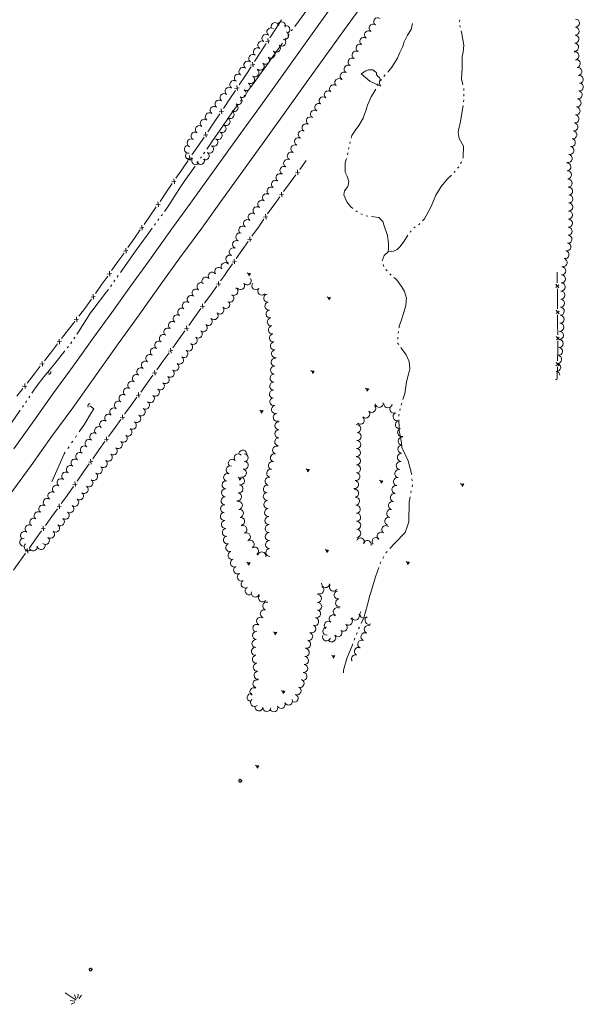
# Model space of a CAD drawing. Extents: x 297264 to 301592, y 46903 to 51888.
# Tile 6 of 16: x 298476 to 299037, y 47067 to 48049. Entities that reach past the tile are written whole.
import ezdxf

# ---------------------------------------------------------------- set-up
doc = ezdxf.new("R2010")
doc.units = 0
doc.header["$MEASUREMENT"] = 0
doc.linetypes.add('Echnl', pattern=[0.68, 0.25, -0.03, 0.02, -0.03, 0.02, -0.03, 0.02, -0.03, 0.25])
for name, color, linetype, lineweight in [('E_LAND_Hedge', 81, 'Ehedg', 18), ('Level 11', 7, 'Continuous', 25), ('Level 15', 40, 'Efen', 25), ('Level 18', 72, 'Etrel', 25), ('Level 19', 153, 'Echnl', 25)]:
    doc.layers.add(name, color=color, linetype=linetype, lineweight=lineweight)
doc.linetypes.add('Efen', pattern='A,0.105,-0.0325,[20,dgnlstyle-ewdotudls.shx,S=0.000293,R=0,X=0,Y=0],-0.0325,0.105', length=0.275)
doc.linetypes.add('Ehedg', pattern='A,0,[75,dgnlstyle-ewdotudls.shx,S=0.000371,R=0,X=0,Y=0],-0.03276,[76,dgnlstyle-ewdotudls.shx,S=0.000366,R=0,X=0,Y=0],-0.02609,[77,dgnlstyle-ewdotudls.shx,S=0.000371,R=0,X=0,Y=0],-0.02573', length=0.08458)
doc.linetypes.add('Etrel', pattern='A,0,[14,dgnlstyle-ewdotudls.shx,S=0.00065925,R=0,X=0,Y=0],-0.082294', length=0.082294)

# ---------------------------------------------------------------- blocks, each defined once
blk = doc.blocks.new('CULVRT_2')
at = {"layer": 'Level 15', "color": 40, "linetype": 'Continuous', "lineweight": 0}
blk.add_arc((10, 7.5), 12.5, 216.8793, 323.1189, dxfattribs=at)
blk = doc.blocks.new('CULVRT_3')
at = {"layer": 'Level 15', "color": 40, "linetype": 'Continuous', "lineweight": 0}
blk.add_arc((10, 7.5), 12.5, 216.879, 323.1185, dxfattribs=at)
blk = doc.blocks.new('MARSH')
at = {"layer": 'Level 19', "color": 161, "linetype": 'Continuous', "lineweight": 0}
for p, q in [((-6.1, 3.5), (-2.4, 1.4)), ((-1.3, 2.4), (-3.5, 6.2)), ((0, 15), (0, 1.6)), ((1.5, 2.4), (3.7, 6.2)), ((6.2, 3.5), (2.6, 1.4)), ((-7.4, 0), (7.4, 0))]:
    blk.add_line(p, q, dxfattribs=at)
blk = doc.blocks.new('TREE')
at = {"layer": 'Level 18', "color": 93, "linetype": 'Continuous', "lineweight": 0}
for centre, radius, start, end in [((-4.5, 0.2), 2.78, 78.0714, 279.0825), ((-1.5, 4.3), 2.78, 1.3944, 209.1674), ((3.6, 2.4), 2.97, 278.4235, 139.6574), ((-2, -4.2), 2.61, 140.7796, 358.7122), ((3.5, -3.4), 2.97, 196.0743, 79.0476)]:
    blk.add_arc(centre, radius, start, end, dxfattribs=at)

msp = doc.modelspace()

# ---------------------------------------------------------------- linework, layer by layer
at = {"layer": 'E_LAND_Hedge', "elevation": 1122.45, "flags": 128}
msp.add_lwpolyline([(298816.11, 47994.96), (298824.69, 47987.38), (298835.44, 47982.42), (298834.21, 47985.44), (298834.21, 47987.3), (298835.05, 47989.06), (298834.21, 47991.03), (298832.71, 47992.33), (298831.39, 47994.16), (298831.26, 47996.07), (298830.69, 47996.49), (298827.6, 47998.73), (298823.4, 47998.7), (298820.57, 47997.83)], close=True, dxfattribs=at)
at = {"layer": 'Level 11', "color": 21, "linetype": 'Continuous', "lineweight": 13, "ltscale": 0.2, "flags": 128}
for points in [[(298470.12, 47621.11), (298489.84, 47648.88), (298509.89, 47677.16), (298529.03, 47703.57), (298549.63, 47732.26), (298567.56, 47756.99), (298586.72, 47783.54), (298603.43, 47806.74), (298626.29, 47838.88), (298646.06, 47866.05), (298669.87, 47899.27), (298693.51, 47931.96), (298714.62, 47961.34), (298735.65, 47990.51), (298754.05, 48016.19), (298773.95, 48043.94), (298797.87, 48077.41)], [(298466.27, 47575.88), (298487.16, 47604.5), (298507.89, 47633.72), (298528.69, 47661.79), (298551.25, 47693.85), (298573.87, 47725.61), (298594.88, 47754.5), (298615.75, 47784.01), (298635.44, 47811.25), (298657.23, 47840.96), (298677.91, 47869.93), (298700.34, 47901.15), (298719.3, 47927.48), (298741.92, 47959.1), (298761.86, 47986.9), (298781.41, 48014.25), (298799.54, 48039.02), (298821.05, 48068.96)]]:
    msp.add_lwpolyline(points, dxfattribs=at)
at = {"layer": 'Level 15', "color": 40, "linetype": 'Continuous', "lineweight": 0, "ltscale": 0.2}
for p, q in [((298720.99, 48027.17), (298725.2, 48027.8)), ((298723.64, 48025.25), (298722.93, 48030.17)), ((298705.76, 48003.6), (298709.97, 48004.23)), ((298708.41, 48001.68), (298707.7, 48006.6)), ((298690.3, 47980.2), (298694.52, 47980.77)), ((298692.92, 47978.24), (298692.29, 47983.17)), ((298677.33, 47954.91), (298676.69, 47959.84)), ((298674.71, 47956.87), (298678.93, 47957.43)), ((298659.01, 47933.62), (298663.24, 47934.14)), ((298661.61, 47931.64), (298661.03, 47936.57)), ((298643.16, 47910.46), (298647.39, 47910.98)), ((298645.76, 47908.48), (298645.18, 47913.41)), ((298629.91, 47885.32), (298629.33, 47890.25)), ((298750.64, 47896.21), (298754.76, 47896.6)), ((298753.1, 47894.21), (298752.67, 47899.02)), ((298627.31, 47887.3), (298631.54, 47887.82)), ((298734.63, 47874.13), (298738.75, 47874.53)), ((298737.1, 47872.14), (298736.67, 47876.94)), ((298611.45, 47864.17), (298615.68, 47864.65)), ((298614.03, 47862.16), (298613.49, 47867.1)), ((298718.75, 47851.94), (298722.86, 47852.4)), ((298721.26, 47849.98), (298720.74, 47854.78)), ((298595.43, 47841.12), (298599.66, 47841.61)), ((298598.01, 47839.12), (298597.47, 47844.06)), ((298705.62, 47827.64), (298705.11, 47832.44)), ((298581.96, 47816.08), (298581.46, 47821.02)), ((298703.12, 47829.6), (298707.23, 47830.06)), ((298579.4, 47818.11), (298583.63, 47818.56)), ((298687.49, 47807.25), (298691.6, 47807.72)), ((298689.99, 47805.3), (298689.48, 47810.1)), ((298563.16, 47795.22), (298567.39, 47795.67)), ((298565.72, 47793.19), (298565.22, 47798.14)), ((298671.77, 47785), (298675.89, 47785.42)), ((298674.25, 47783.02), (298673.79, 47787.82)), ((299013.15, 47781.6), (299010.1, 47785.04)), ((299010.13, 47781.74), (299013.07, 47784.37)), ((298546.91, 47772.33), (298551.15, 47772.78)), ((298549.48, 47770.31), (298548.98, 47775.25)), ((298655.91, 47762.81), (298660.03, 47763.24)), ((298658.39, 47760.84), (298657.93, 47765.64)), ((298532.71, 47747.72), (298532.41, 47752.68)), ((299013.36, 47755.64), (299010.31, 47759.08)), ((299010.34, 47755.77), (299013.28, 47758.4)), ((298530.23, 47749.85), (298534.48, 47750.13)), ((298642.54, 47738.65), (298642.07, 47743.46)), ((298640.05, 47740.63), (298644.17, 47741.06)), ((299013.57, 47729.67), (299010.52, 47733.11)), ((299010.55, 47729.81), (299013.49, 47732.44)), ((298513.1, 47727.62), (298517.35, 47727.9)), ((298515.58, 47725.49), (298515.28, 47730.45)), ((298624.19, 47718.47), (298628.31, 47718.87)), ((298626.66, 47716.48), (298626.23, 47721.28)), ((298495.96, 47705.4), (298500.21, 47705.66)), ((298498.43, 47703.26), (298498.16, 47708.22)), ((299010.19, 47703.9), (299013.22, 47706.42)), ((299013.21, 47703.66), (299010.29, 47707.2)), ((298608.19, 47696.39), (298612.31, 47696.79)), ((298610.66, 47694.4), (298610.23, 47699.2)), ((298478.72, 47683.26), (298482.97, 47683.52)), ((298481.19, 47681.12), (298480.91, 47686.08)), ((298592.19, 47674.31), (298596.31, 47674.71)), ((298594.66, 47672.32), (298594.23, 47677.12)), ((298578.66, 47650.24), (298578.23, 47655.04)), ((298576.2, 47652.23), (298580.31, 47652.63)), ((298560.22, 47630.11), (298564.33, 47630.57)), ((298562.72, 47628.15), (298562.21, 47632.95)), ((298544.55, 47607.8), (298548.66, 47608.25)), ((298547.04, 47605.84), (298546.54, 47610.64)), ((298528.87, 47585.48), (298532.99, 47585.94)), ((298531.37, 47583.53), (298530.87, 47588.33)), ((298515.57, 47561.28), (298515.12, 47566.09)), ((298513.09, 47563.27), (298517.21, 47563.68)), ((298497.19, 47541.12), (298501.31, 47541.53)), ((298499.67, 47539.14), (298499.22, 47543.94)), ((298481.29, 47518.97), (298485.41, 47519.38)), ((298483.77, 47516.99), (298483.31, 47521.79))]:
    msp.add_line(p, q, dxfattribs=at)
at = {"layer": 'Level 15', "color": 40, "linetype": 'Continuous', "lineweight": 0, "ltscale": 0.2, "flags": 128}
for points in [[(298731.32, 48040.37), (298736.77, 48048.79)], [(298725.13, 48030.79), (298731.32, 48040.37)], [(298716.09, 48016.8), (298721.53, 48025.22)], [(298709.9, 48007.22), (298716.09, 48016.8)], [(298700.84, 47993.24), (298701.55, 47994.31), (298706.3, 48001.65)], [(298694.5, 47983.76), (298700.84, 47993.24)], [(298685.24, 47969.91), (298690.82, 47978.25)], [(298678.91, 47960.43), (298685.24, 47969.91)], [(298669.65, 47946.58), (298675.22, 47954.91)], [(298663.25, 47937.13), (298666.99, 47942.6), (298669.65, 47946.58)], [(298653.84, 47923.39), (298659.5, 47931.66)], [(298647.4, 47913.98), (298653.84, 47923.39)], [(298631.55, 47890.82), (298637.99, 47900.23)], [(298637.99, 47900.23), (298643.65, 47908.5)], [(298754.84, 47899.5), (298761.35, 47908.47)], [(298745.34, 47886.4), (298751.06, 47894.29)], [(298622.14, 47877.07), (298627.8, 47885.35)], [(298738.83, 47877.43), (298745.34, 47886.4)], [(298615.7, 47867.66), (298622.14, 47877.07)], [(298729.33, 47864.33), (298735.05, 47872.22)], [(298606.2, 47853.97), (298611.93, 47862.2)], [(298722.9, 47855.31), (298726.07, 47859.84), (298729.33, 47864.33)], [(298599.69, 47844.6), (298606.2, 47853.97)], [(298707.27, 47832.96), (298713.62, 47842.04)], [(298713.62, 47842.04), (298719.21, 47850.03)], [(298583.67, 47821.56), (298590.19, 47830.92)], [(298590.19, 47830.92), (298595.91, 47839.16)], [(298697.99, 47819.7), (298703.58, 47827.69)], [(298574.05, 47807.96), (298579.85, 47816.14)], [(298691.64, 47810.62), (298697.99, 47819.7)], [(298567.45, 47798.66), (298574.05, 47807.96)], [(298682.36, 47797.36), (298687.95, 47805.35)], [(298557.81, 47785.08), (298563.61, 47793.25)], [(298675.95, 47788.32), (298679.84, 47793.76), (298682.36, 47797.36)], [(299011.49, 47786.64), (299011.41, 47797.19)], [(298551.21, 47775.77), (298557.81, 47785.08)], [(298666.54, 47775.15), (298672.21, 47783.08)], [(298660.1, 47766.14), (298666.54, 47775.15)], [(299011.61, 47771.23), (299011.54, 47780.51)], [(298534.65, 47753.12), (298540.72, 47760.99), (298541.57, 47762.19)], [(298541.57, 47762.19), (298547.37, 47770.37)], [(299011.7, 47760.68), (299011.61, 47771.23)], [(298644.24, 47743.96), (298650.68, 47752.98)], [(298650.68, 47752.98), (298656.35, 47760.9)], [(299011.83, 47745.27), (299011.75, 47754.54)], [(298524.49, 47739.92), (298530.61, 47747.87)], [(299011.91, 47734.71), (299011.83, 47745.27)], [(298517.53, 47730.89), (298524.49, 47739.92)], [(298634.82, 47730.79), (298640.49, 47738.72)], [(298507.36, 47717.69), (298513.48, 47725.63)], [(298628.38, 47721.78), (298634.82, 47730.79)], [(299012.02, 47719.3), (299012.03, 47719.67), (299011.96, 47728.58)], [(298500.4, 47708.66), (298507.36, 47717.69)], [(298618.9, 47708.66), (298624.61, 47716.56)], [(299011.73, 47708.75), (299012.02, 47719.3)], [(298490.17, 47695.51), (298496.33, 47703.42)], [(298612.4, 47699.69), (298618.9, 47708.66)], [(298483.16, 47686.51), (298490.17, 47695.51)], [(298602.9, 47686.58), (298608.62, 47694.48)], [(299011.27, 47690.5), (299011.34, 47693.34)], [(299011.34, 47693.34), (299011.54, 47702.19), (299011.56, 47702.62)], [(298596.4, 47677.61), (298602.9, 47686.58)], [(298472.93, 47673.36), (298479.09, 47681.28)], [(298580.4, 47655.53), (298586.9, 47664.5)], [(298586.9, 47664.5), (298592.62, 47672.4)], [(298570.9, 47642.42), (298576.62, 47650.31)], [(298564.4, 47633.45), (298570.9, 47642.42)], [(298555.07, 47620.23), (298560.67, 47628.2)], [(298548.7, 47611.16), (298555.07, 47620.23)], [(298539.4, 47597.92), (298545, 47605.89)], [(298533.03, 47588.85), (298539.4, 47597.92)], [(298517.28, 47566.59), (298522.34, 47573.63), (298523.73, 47575.6)], [(298523.73, 47575.6), (298529.33, 47583.58)], [(298507.84, 47553.44), (298513.53, 47561.35)], [(298501.38, 47544.44), (298507.84, 47553.44)], [(298491.94, 47531.29), (298497.62, 47539.21)], [(298485.48, 47522.29), (298491.94, 47531.29)], [(298476.02, 47509.15), (298477.9, 47511.73), (298481.72, 47517.06)], [(298469.5, 47500.2), (298476.02, 47509.15)]]:
    msp.add_lwpolyline(points, dxfattribs=at)
at = {"layer": 'Level 18', "color": 93, "linetype": 'Continuous', "lineweight": 0, "ltscale": 0.2}
for centre, radius, start, end in [((298736.54, 48042.72), 4.03, 339.32994, 159.31462), ((298832.57, 48046.88), 4, 54.89557, 234.88025), ((299029.62, 48045.47), 4.02, 267.92327, 87.90794), ((298726.12, 48036.61), 4.03, 52.06087, 232.04555), ((298730.36, 48041.87), 4.03, 18.67294, 198.65762), ((298739.78, 48033.07), 4.03, 248.70732, 68.692), ((298740.87, 48038.99), 4.03, 292.42577, 112.41045), ((298823.36, 48033.78), 4, 54.89557, 234.88025), ((298827.97, 48040.33), 4, 54.89557, 234.88025), ((299029.33, 48037.43), 4.02, 267.92327, 87.90794), ((298717.09, 48023.63), 4.03, 58.99209, 238.97677), ((298721.17, 48030.26), 4.03, 52.06087, 232.04555), ((298736.89, 48026.43), 4.03, 228.2819, 48.26658), ((298818.76, 48027.23), 4, 54.89557, 234.88025), ((299029.04, 48029.39), 4.02, 267.92327, 87.90794), ((298712.67, 48016.72), 4.03, 54.87263, 234.8573), ((298726.17, 48014.41), 4.03, 228.2819, 48.26658), ((298731.53, 48020.42), 4.03, 228.2819, 48.26658), ((298810.97, 48013.47), 4, 60.53831, 240.52298), ((298814.91, 48020.44), 4, 60.53831, 240.52298), ((299028.74, 48021.35), 4.02, 267.92327, 87.90794), ((298703.21, 48003.59), 4.03, 52.69707, 232.68175), ((298708.04, 48010.13), 4.03, 54.87263, 234.8573), ((298720.82, 48008.38), 4.03, 228.47614, 48.46082), ((298807.03, 48006.5), 4, 60.53831, 240.52298), ((299029.03, 48012.9), 4.02, 280.24613, 100.23081), ((299030.46, 48004.99), 4.02, 280.24613, 100.23081), ((298698.33, 47997.18), 4.03, 52.69707, 232.68175), ((298710.19, 47995.87), 4.03, 237.66006, 57.64474), ((298715.48, 48002.36), 4.03, 228.47614, 48.46082), ((298803.09, 47999.53), 4, 60.53831, 240.52298), ((299031.89, 47997.07), 4.02, 280.24613, 100.23081), ((298689.22, 47984.09), 4.03, 56.67101, 236.65569), ((298693.72, 47990.68), 4.03, 54.72651, 234.71118), ((298705.88, 47989.07), 4.03, 237.66006, 57.64474), ((298793.77, 47986.1), 4, 49.42941, 229.41409), ((298799.15, 47992.56), 4, 60.53831, 240.52298), ((299033.32, 47989.15), 4.02, 280.24613, 100.23081), ((298684.4, 47977.45), 4.03, 52.29774, 232.28242), ((298697.43, 47975.27), 4.03, 239.94014, 59.92481), ((298701.57, 47982.27), 4.03, 237.66006, 57.64474), ((298783.35, 47973.94), 4, 49.42941, 229.41409), ((298788.56, 47980.02), 4, 49.42941, 229.41409), ((299032.3, 47973.89), 4.02, 262.34308, 82.32776), ((299033.37, 47981.86), 4.02, 262.34308, 82.32776), ((298674.55, 47964.71), 4.03, 52.29774, 232.28242), ((298679.47, 47971.08), 4.03, 52.29774, 232.28242), ((298693.39, 47968.3), 4.03, 239.94014, 59.92481), ((298778.14, 47967.86), 4, 49.42941, 229.41409), ((299031.22, 47965.92), 4.02, 262.34308, 82.32776), ((298669.62, 47958.34), 4.03, 52.29774, 232.28242), ((298689.38, 47961.3), 4.03, 240.44322, 60.4279), ((298769.63, 47954.67), 4, 57.89158, 237.87626), ((298773.89, 47961.46), 4, 57.89158, 237.87626), ((299030.15, 47957.94), 4.02, 262.34308, 82.32776), ((298659.77, 47945.6), 4.03, 52.29774, 232.28242), ((298664.7, 47951.97), 4.03, 52.29774, 232.28242), ((298681.44, 47947.29), 4.03, 240.44322, 60.4279), ((298685.41, 47954.29), 4.03, 240.44322, 60.4279), ((298765.38, 47947.89), 4, 57.89158, 237.87626), ((299029.08, 47949.97), 4.02, 262.34308, 82.32776), ((298654.85, 47939.23), 4.03, 52.29774, 232.28242), ((298677.47, 47940.29), 4.03, 240.44322, 60.4279), ((298761.12, 47941.11), 4, 57.89158, 237.87626), ((299028, 47942), 4.02, 262.34308, 82.32776), ((298646.77, 47925.86), 4.03, 64.34263, 244.3273), ((298650.58, 47932.79), 4.03, 60.64586, 240.63053), ((298669.21, 47926.57), 4.03, 237.90603, 57.89071), ((298673.49, 47933.39), 4.03, 237.90603, 57.89071), ((298753.69, 47927.14), 4, 62.8992, 242.88387), ((298757.34, 47934.27), 4, 62.8992, 242.88387), ((299025.5, 47926.26), 4.02, 258.44406, 78.42874), ((299026.93, 47934.03), 4.02, 262.34308, 82.32776), ((298643.91, 47919.8), 4.03, 99.64992, 279.6346), ((298664.94, 47919.75), 4.03, 237.90603, 57.89071), ((298750.04, 47920.01), 4, 62.8992, 242.88387), ((299023.88, 47918.38), 4.02, 258.44406, 78.42874), ((298645.07, 47913.44), 4.03, 140.22031, 320.20499), ((298651.26, 47908.29), 4.03, 140.22031, 320.20499), ((298656.08, 47908.48), 4.03, 202.19633, 22.18101), ((298660.66, 47912.93), 4.03, 237.90603, 57.89071), ((298742.75, 47905.76), 4, 62.8992, 242.88387), ((298746.4, 47912.88), 4, 62.8992, 242.88387), ((299022.27, 47910.5), 4.02, 258.44406, 78.42874), ((298739.1, 47898.63), 4, 62.8992, 242.88387), ((299021.05, 47902.02), 4.02, 273.96608, 93.95076), ((298735.17, 47891.38), 4, 56.12811, 236.11278), ((299021.6, 47894), 4.02, 273.96608, 93.95076), ((299022.16, 47885.97), 4.02, 273.96608, 93.95076), ((298726.24, 47878.08), 4, 56.12811, 236.11278), ((298730.7, 47884.73), 4, 56.12811, 236.11278), ((299022.71, 47877.95), 4.02, 273.96608, 93.95076), ((298721.78, 47871.44), 4, 56.12811, 236.11278), ((299023.05, 47870.11), 4.02, 268.64904, 88.63372), ((298712.27, 47858.44), 4, 53.61485, 233.59953), ((298717.02, 47864.89), 4, 53.61485, 233.59953), ((299022.86, 47862.07), 4.02, 268.64904, 88.63372), ((298707.51, 47851.99), 4, 53.61485, 233.59953), ((299022.66, 47854.03), 4.02, 268.64904, 88.63372), ((298698.01, 47839.1), 4, 53.61485, 233.59953), ((298702.76, 47845.55), 4, 53.61485, 233.59953), ((299022.28, 47837.95), 4.02, 268.64904, 88.63372), ((299022.47, 47845.99), 4.02, 268.64904, 88.63372), ((298695.07, 47832.21), 4, 67.31328, 247.29796), ((299022.09, 47829.9), 4.02, 268.64904, 88.63372), ((298688.67, 47817.41), 4, 64.37863, 244.36331), ((298691.98, 47824.82), 4, 67.31328, 247.29796), ((299020.91, 47822.4), 4.02, 257.39797, 77.38265), ((298685.21, 47810.19), 4, 64.37863, 244.36331), ((299019.16, 47814.55), 4.02, 257.39797, 77.38265), ((298674.11, 47797.89), 4, 36.84797, 216.83265), ((298680.52, 47802.69), 4, 36.84797, 216.83265), ((299015.9, 47798.43), 4.02, 267.88194, 87.86661), ((299017.4, 47806.7), 4.02, 257.39797, 77.38265), ((298661.3, 47788.29), 4, 36.84797, 216.83265), ((298667.7, 47793.09), 4, 36.84797, 216.83265), ((299015.6, 47790.39), 4.02, 267.88194, 87.86661), ((298656.47, 47782.7), 4, 52.5008, 232.48548), ((298695.97, 47783.63), 4, 216.03284, 36.01752), ((298702.45, 47788.34), 4, 216.03284, 36.01752), ((298711.1, 47783.6), 4, 138.48088, 318.46556), ((299015.3, 47782.35), 4.02, 267.88194, 87.86661), ((298646.72, 47769.99), 4, 52.5008, 232.48548), ((298651.59, 47776.35), 4, 52.5008, 232.48548), ((298685.21, 47771.07), 4, 239.46963, 59.45431), ((298689.28, 47777.97), 4, 239.46963, 59.45431), ((298717.09, 47778.29), 4, 138.48088, 318.46556), ((298722.95, 47771.28), 4, 98.43269, 278.41736), ((299015, 47774.31), 4.02, 267.88194, 87.86661), ((298641.84, 47763.64), 4, 52.5008, 232.48548), ((298675.37, 47759.35), 4, 223.95482, 43.9395), ((298681.13, 47764.9), 4, 223.95482, 43.9395), ((298724.12, 47763.36), 4, 98.43269, 278.41736), ((299014.43, 47758.22), 4.02, 268.1663, 88.15098), ((299014.7, 47766.27), 4.02, 267.88194, 87.86661), ((298632.63, 47750.67), 4, 55.25107, 235.23574), ((298637.2, 47757.25), 4, 55.25107, 235.23574), ((298669.6, 47753.79), 4, 223.95482, 43.9395), ((298725.3, 47755.44), 4, 98.43269, 278.41736), ((299014.18, 47750.18), 4.02, 268.1663, 88.15098), ((298628.07, 47744.09), 4, 55.25107, 235.23574), ((298658.77, 47741.66), 4, 231.5722, 51.55688), ((298663.75, 47747.94), 4, 231.5722, 51.55688), ((298726.47, 47747.49), 4, 97.63545, 277.62012), ((298727.53, 47739.55), 4, 97.63545, 277.62012), ((299013.92, 47742.14), 4.02, 268.1663, 88.15098), ((298618.94, 47730.93), 4, 55.25107, 235.23574), ((298623.5, 47737.51), 4, 55.25107, 235.23574), ((298653.79, 47735.39), 4, 231.5722, 51.55688), ((298728.59, 47731.61), 4, 97.63545, 277.62012), ((299013.66, 47734.1), 4.02, 268.1663, 88.15098), ((298614.44, 47724.34), 4, 55.92576, 235.91044), ((298644.14, 47722.46), 4, 235.23331, 55.21799), ((298648.82, 47729.12), 4, 231.5722, 51.55688), ((298729.65, 47723.68), 4, 97.63545, 277.62012), ((299013.4, 47726.06), 4.02, 268.1663, 88.15098), ((298605.46, 47711.08), 4, 55.92576, 235.91044), ((298609.95, 47717.71), 4, 55.92576, 235.91044), ((298639.57, 47715.88), 4, 235.23331, 55.21799), ((298730.72, 47715.74), 4, 97.63545, 277.62012), ((299011.8, 47710.23), 4.02, 263.64058, 83.62526), ((299012.69, 47718.22), 4.02, 263.64058, 83.62526), ((298600.97, 47704.45), 4, 55.92576, 235.91044), ((298630.44, 47702.73), 4, 235.23331, 55.21799), ((298635.01, 47709.3), 4, 235.23331, 55.21799), ((298729.74, 47699.34), 4, 85.79541, 265.78009), ((298730.33, 47707.33), 4, 85.79541, 265.78009), ((299010.91, 47702.23), 4.02, 263.64058, 83.62526), ((298592.07, 47691.15), 4, 56.21236, 236.19704), ((298596.52, 47697.8), 4, 56.21236, 236.19704), ((298625.89, 47696.29), 4, 231.79107, 51.77574), ((298729.25, 47691.42), 4, 87.6987, 267.68338), ((299010.01, 47694.24), 4.02, 0.91146, 83.62526), ((298587.62, 47684.49), 4, 56.21236, 236.19704), ((298615.99, 47683.71), 4, 231.79107, 51.77574), ((298620.94, 47690), 4, 231.79107, 51.77574), ((298728.93, 47683.42), 4, 87.6987, 267.68338), ((299010.01, 47694.24), 4.02, 263.64058, 287.03077), ((299009.12, 47686.24), 4.02, 64.94569, 83.62526), ((298578.71, 47671.19), 4, 56.21236, 236.19704), ((298583.16, 47677.84), 4, 56.21236, 236.19704), ((298606.08, 47671.12), 4, 231.79107, 51.77574), ((298611.03, 47677.42), 4, 231.79107, 51.77574), ((298728.6, 47675.42), 4, 87.6987, 267.68338), ((298574.25, 47664.53), 4, 56.21236, 236.19704), ((298601.12, 47664.6), 4, 237.1723, 57.15698), ((298729.07, 47668.02), 4, 102.23657, 282.22124), ((298730.77, 47660.19), 4, 102.23657, 282.22124), ((298826.49, 47661.34), 4.04, 223.92026, 43.90494), ((298834.11, 47666.27), 4.04, 187.40451, 7.38919), ((298842.76, 47665.84), 4.04, 177.40451, 357.38919), ((298848.61, 47660.5), 4.04, 113.48112, 293.46579), ((298564.51, 47651.61), 4, 51.14511, 231.12979), ((298569.53, 47657.84), 4, 51.14511, 231.12979), ((298592.44, 47651.14), 4, 237.1723, 57.15698), ((298596.78, 47657.87), 4, 237.1723, 57.15698), ((298732.47, 47652.37), 4, 102.23657, 282.22124), ((298820.67, 47655.74), 4.04, 223.92026, 43.90494), ((298851.83, 47653.09), 4.04, 113.48112, 293.46579), ((298559.48, 47645.37), 4, 51.14511, 231.12979), ((298588.1, 47644.41), 4, 237.1723, 57.15698), ((298734.16, 47644.06), 4, 89.07961, 269.06429), ((298811.57, 47641.1), 4.04, 277.4607, 97.44538), ((298815.15, 47649.54), 4.04, 230.14013, 50.12481), ((298854.26, 47645.08), 4.04, 105.49556, 285.48023), ((298549.62, 47632.91), 4, 54.36869, 234.35337), ((298554.46, 47639.14), 4, 51.14511, 231.12979), ((298579.03, 47631.48), 4, 231.65223, 51.63691), ((298583.75, 47637.68), 4, 237.1723, 57.15698), ((298734.03, 47636.05), 4, 89.07961, 269.06429), ((298811.92, 47633.41), 4.04, 267.79743, 87.78211), ((298856.42, 47637.3), 4.04, 105.49556, 285.48023), ((298544.95, 47626.4), 4, 54.36869, 234.35337), ((298574.06, 47625.2), 4, 231.65223, 51.63691), ((298733.9, 47628.05), 4, 89.07961, 269.06429), ((298811.61, 47625.34), 4.04, 267.79743, 87.78211), ((298856.56, 47620.58), 4.04, 87.16872, 267.1534), ((298856.96, 47628.65), 4.04, 87.16872, 267.1534), ((298535.62, 47613.39), 4, 54.36869, 234.35337), ((298540.29, 47619.9), 4, 54.36869, 234.35337), ((298564.12, 47612.64), 4, 231.65223, 51.63691), ((298569.09, 47618.92), 4, 231.65223, 51.63691), ((298693.58, 47612.04), 4, 42.68009, 222.66476), ((298698.09, 47615.73), 4, 346.22181, 166.20649), ((298699.49, 47612.13), 4, 270.48516, 90.46984), ((298729.7, 47612.07), 4, 74.48142, 254.4661), ((298731.85, 47619.78), 4, 74.48142, 254.4661), ((298811.3, 47617.26), 4.04, 267.79743, 87.78211), ((298856.16, 47612.51), 4.04, 87.16872, 267.1534), ((298530.96, 47606.88), 4, 54.36869, 234.35337), ((298559.15, 47606.36), 4, 231.65223, 51.63691), ((298687.69, 47606.61), 4, 42.68009, 222.66476), ((298699.57, 47604.63), 4, 256.61273, 76.59741), ((298727.56, 47604.35), 4, 74.48142, 254.4661), ((298811.36, 47609.08), 4.04, 270.54257, 90.52725), ((298811.44, 47601), 4.04, 270.54257, 90.52725), ((298855.07, 47604.24), 4.04, 79.76864, 259.75332), ((298521.67, 47593.87), 4, 55.0138, 234.99848), ((298526.29, 47600.37), 4, 54.36869, 234.35337), ((298549.47, 47593.5), 4, 234.09283, 54.07751), ((298554.17, 47599.98), 4, 234.09283, 54.07751), ((298683.03, 47592.42), 4, 71.68118, 251.66585), ((298685.55, 47600.02), 4, 71.68118, 251.66585), ((298697.71, 47596.84), 4, 256.61273, 76.59741), ((298725.87, 47596.66), 4, 78.10237, 258.08705), ((298810.72, 47593.36), 4.04, 260.19171, 80.17639), ((298853.64, 47596.28), 4.04, 79.76864, 259.75332), ((298517.08, 47587.31), 4, 55.0138, 234.99848), ((298544.77, 47587.01), 4, 234.09283, 54.07751), ((298681.49, 47585.17), 4, 86.22427, 266.20895), ((298695.86, 47589.05), 4, 256.61273, 76.59741), ((298724.22, 47588.83), 4, 78.10237, 258.08705), ((298809.34, 47585.4), 4.04, 260.19171, 80.17639), ((298852.2, 47588.33), 4.04, 79.76864, 259.75332), ((298507.89, 47574.19), 4, 55.0138, 234.99848), ((298512.49, 47580.75), 4, 55.0138, 234.99848), ((298535.38, 47574.04), 4, 234.09283, 54.07751), ((298540.08, 47580.53), 4, 234.09283, 54.07751), ((298680.96, 47577.18), 4, 86.22427, 266.20895), ((298692.92, 47573.2), 4, 259.55384, 79.53852), ((298694.37, 47581.07), 4, 259.55384, 79.53852), ((298722.56, 47573.63), 4, 94.16473, 274.14941), ((298722.57, 47580.99), 4, 78.10237, 258.08705), ((298809.53, 47576.8), 4.04, 275.90675, 95.89143), ((298849.12, 47572.37), 4.04, 77.05067, 257.03535), ((298850.76, 47580.38), 4.04, 79.76864, 259.75332), ((298503.3, 47567.63), 4, 55.0138, 234.99848), ((298530.64, 47567.62), 4, 233.53155, 53.51623), ((298680.43, 47569.19), 4, 86.22427, 266.20895), ((298693.7, 47564.6), 4, 277.85699, 97.84167), ((298723.14, 47565.65), 4, 94.16473, 274.14941), ((298810.37, 47568.76), 4.04, 275.90675, 95.89143), ((298847.31, 47564.49), 4.04, 77.05067, 257.03535), ((298494.27, 47554.43), 4, 55.6558, 235.64048), ((298498.79, 47561.04), 4, 55.6558, 235.64048), ((298521.12, 47554.74), 4, 233.53155, 53.51623), ((298525.88, 47561.18), 4, 233.53155, 53.51623), ((298679.81, 47553.62), 4, 97.17662, 277.1613), ((298679.9, 47561.2), 4, 86.22427, 266.20895), ((298694.79, 47556.67), 4, 277.85699, 97.84167), ((298723.72, 47557.66), 4, 94.16473, 274.14941), ((298811.2, 47560.73), 4.04, 275.90675, 95.89143), ((298811.5, 47552.85), 4.04, 270.55977, 90.54445), ((298845.49, 47556.61), 4.04, 77.05067, 257.03535), ((298489.76, 47547.82), 4, 55.6558, 235.64048), ((298516.36, 47548.3), 4, 233.53155, 53.51623), ((298680.81, 47545.67), 4, 97.17662, 277.1613), ((298695.89, 47548.74), 4, 277.85699, 97.84167), ((298724.18, 47549.56), 4, 91.14123, 271.12591), ((298811.58, 47544.77), 4.04, 270.55977, 90.54445), ((298843.68, 47548.74), 4.04, 77.05067, 257.03535), ((298480.7, 47534.6), 4, 55.59476, 235.57944), ((298485.23, 47541.21), 4, 55.59476, 235.57944), ((298506.52, 47535.82), 4, 230.36049, 50.34517), ((298511.63, 47541.99), 4, 230.36049, 50.34517), ((298681.81, 47537.73), 4, 97.17662, 277.1613), ((298698.3, 47540.55), 4, 294.76047, 114.74514), ((298701.65, 47533.28), 4, 294.76047, 114.74514), ((298724.34, 47541.55), 4, 91.14123, 271.12591), ((298724.5, 47533.55), 4, 91.14123, 271.12591), ((298811.63, 47536.73), 4.04, 269.40846, 89.39314), ((298835.91, 47533.94), 4.04, 53.481, 233.46568), ((298840.73, 47540.44), 4.04, 53.481, 233.46568), ((298479.84, 47527.86), 4, 85.69322, 265.6779), ((298484.23, 47523.44), 4, 133.35119, 313.33587), ((298501.41, 47529.65), 4, 230.36049, 50.34517), ((298682.88, 47530.15), 4, 106.56346, 286.54813), ((298685.16, 47522.47), 4, 106.56346, 286.54813), ((298705.42, 47525.89), 4, 303.0484, 123.03307), ((298724.73, 47525.58), 4, 92.06514, 272.04982), ((298815.34, 47528.1), 4.04, 337.51584, 157.50051), ((298822.1, 47525.61), 4.04, 347.51584, 167.50051), ((298830.9, 47528.65), 4.04, 43.481, 223.46568), ((298489.35, 47523.13), 4, 191.39992, 11.38459), ((298497.2, 47524.72), 4, 191.39992, 11.38459), ((298687.44, 47514.8), 4, 106.56346, 286.54813), ((298709.79, 47519.18), 4, 303.0484, 123.03307), ((298717.15, 47514.24), 4, 347.78025, 167.76493), ((298725.02, 47517.58), 4, 92.06514, 272.04982), ((298689.72, 47507.12), 4, 106.56346, 286.54813), ((298692.92, 47500.24), 4, 117.23056, 297.21524), ((298696.58, 47493.12), 4, 117.23056, 297.21524), ((298700.37, 47486.22), 4, 120.87253, 300.85721), ((298780.57, 47486.68), 4, 174.95165, 354.93633), ((298704.48, 47479.35), 4, 120.87253, 300.85721), ((298710.61, 47477.07), 4, 159.53492, 339.5196), ((298774.84, 47480.34), 4, 239.83156, 59.81624), ((298788.5, 47483.02), 4, 144.95165, 324.93633), ((298793.1, 47475.29), 4, 100.55379, 280.53847), ((298717.78, 47472.34), 4, 141.5392, 321.52387), ((298721.93, 47464.23), 4, 72.79087, 252.77555), ((298772.51, 47471.8), 4, 271.60219, 91.58687), ((298772.73, 47463.8), 4, 271.60219, 91.58687), ((298794.57, 47467.41), 4, 100.55379, 280.53847), ((298719.56, 47456.58), 4, 72.79087, 252.77555), ((298771.63, 47456.5), 4, 256.13499, 76.11967), ((298792.23, 47458.72), 4, 60.97353, 240.95821), ((298818.72, 47456.34), 4, 138.17427, 318.15895), ((298715.78, 47449.11), 4, 62.78476, 242.76943), ((298769.71, 47448.73), 4, 256.13499, 76.11967), ((298783.27, 47445.13), 4, 52.57902, 232.5637), ((298788.14, 47451.49), 4, 52.57902, 232.5637), ((298803.36, 47449.21), 4, 230.212, 50.19667), ((298810.36, 47454.31), 4, 208.74341, 28.72809), ((298823.95, 47450.02), 4, 118.17427, 298.15895), ((298711.81, 47434.82), 4, 86.20156, 266.18624), ((298712.12, 47441.99), 4, 62.78476, 242.76943), ((298766.95, 47441.65), 4, 245.68139, 65.66607), ((298781.85, 47439.34), 4, 94.77735, 274.76203), ((298792.98, 47437.63), 4, 218.9455, 38.93017), ((298798.24, 47443.06), 4, 230.212, 50.19667), ((298823.19, 47440.96), 4, 65.54612, 245.5308), ((298711.28, 47426.83), 4, 86.20156, 266.18624), ((298761.71, 47426.23), 4, 254.38137, 74.36605), ((298763.87, 47433.94), 4, 254.38137, 74.36605), ((298781.63, 47433.52), 4, 159.93972, 339.9244), ((298786.75, 47432.6), 4, 218.9455, 38.93017), ((298816.63, 47426.37), 4, 66.17723, 246.16191), ((298819.87, 47433.67), 4, 65.54612, 245.5308), ((298710.76, 47419.21), 4, 96.27256, 276.25724), ((298760.33, 47417.99), 4, 264.53579, 84.52047), ((298813.39, 47419.05), 4, 66.17723, 239.12331), ((298711.64, 47411.25), 4, 96.27256, 276.25724), ((298759.57, 47410.02), 4, 264.53579, 84.52047), ((298810.41, 47411.69), 4, 76.79338, 211.14885), ((298712.51, 47403.29), 4, 96.27256, 276.25724), ((298713.38, 47395.33), 4, 96.27256, 276.25724), ((298758.8, 47402.05), 4, 264.53579, 84.52047), ((298712.22, 47386.73), 4, 73.5101, 253.49478), ((298755.24, 47387.23), 4, 247.93613, 67.92081), ((298758.04, 47394.08), 4, 264.53579, 84.52047), ((298709.25, 47378.87), 4, 61.74068, 241.72536), ((298752.23, 47379.81), 4, 247.93613, 67.92081), ((298706.43, 47373.1), 4, 81.74068, 261.72536), ((298709.81, 47368.23), 4, 132.45914, 312.44381), ((298743.6, 47369.6), 4, 204.75595, 24.74063), ((298749.22, 47372.39), 4, 247.93613, 67.92081), ((298714.16, 47363.73), 4, 176.3366, 356.32128), ((298722.15, 47363.22), 4, 176.3366, 356.32128), ((298729.06, 47362.89), 4, 204.75595, 24.74063), ((298736.33, 47366.25), 4, 204.75595, 24.74063)]:
    msp.add_arc(centre, radius, start, end, dxfattribs=at)
at = {"layer": 'Level 19', "color": 161, "linetype": 'Continuous', "lineweight": 0, "ltscale": 0.2}
for p, q in [((298520.97, 47078.84), (298532.04, 47071.26)), ((298532.22, 47072.87), (298530.28, 47076.86)), ((298533.97, 47077.47), (298533.61, 47073.25)), ((298535.2, 47072.95), (298537.57, 47076.41)), ((298530.63, 47070.56), (298526.21, 47070.92)), ((298526.98, 47067.26), (298530.78, 47069.12))]:
    msp.add_line(p, q, dxfattribs=at)
at = {"layer": 'Level 19', "color": 161, "linetype": 'Continuous', "lineweight": 0, "ltscale": 0.2, "flags": 128}
for points in [[(298749.83, 48042.08), (298760.99, 48057.02), (298766.28, 48063.78)], [(298914.25, 48048.67), (298914.16, 48046.8)], [(298746.45, 48037.56), (298747.58, 48039.07)], [(298867.07, 48045.08), (298865.97, 48039.06), (298862.1, 48033.54), (298858.93, 48026.79), (298857.23, 48021.41), (298856.58, 48020.01)], [(298914.3, 48043.08), (298914.73, 48041.25)], [(298915.59, 48037.6), (298916.27, 48034.69), (298918.44, 48023.34), (298917.82, 48016.56), (298916.74, 48012.12), (298916.73, 48010.83)], [(298739.84, 48028.44), (298740.93, 48029.96)], [(298743.12, 48033.02), (298744.22, 48034.54)], [(298721.75, 48003.26), (298727.41, 48011.11), (298737.65, 48025.38)], [(298856.58, 48020.01), (298854.41, 48015.37), (298852.23, 48010.58), (298846.67, 48001.32), (298842.49, 47996.58)], [(298916.73, 48010.83), (298916.64, 48000.54), (298916.04, 47989.56), (298917.42, 47983.8)], [(298705.83, 47981.15), (298721.75, 48003.26)], [(298836.41, 47989.3), (298835.21, 47987.82)], [(298839.98, 47993.73), (298838.79, 47992.25)], [(298702.49, 47976.62), (298703.61, 47978.13)], [(298830.56, 47979.63), (298829.83, 47978.01), (298826.09, 47971.85), (298822.44, 47963.61), (298820.24, 47957.05), (298819.39, 47954.59)], [(298832.92, 47984.81), (298832.14, 47983.08)], [(298918.26, 47980.15), (298918.32, 47978.27)], [(298695.76, 47967.57), (298696.88, 47969.08)], [(298699.12, 47972.1), (298700.25, 47973.6)], [(298918.34, 47968.92), (298918.07, 47967.06)], [(298918.45, 47974.52), (298918.51, 47972.65)], [(298677.82, 47942.3), (298687.98, 47957.11), (298693.52, 47964.56)], [(298917.54, 47963.35), (298917.02, 47959.66), (298914.99, 47947.4), (298913.32, 47940.08), (298912.84, 47936.65)], [(298819.39, 47954.59), (298818.03, 47950.65), (298813.81, 47943.27), (298810.07, 47938.42), (298806.7, 47933.27), (298806.06, 47930.79)], [(298662.34, 47919.88), (298670.9, 47932.22), (298677.82, 47942.3)], [(298912.84, 47936.65), (298912.79, 47936.27), (298913.75, 47930.4), (298918.09, 47922.59), (298917.63, 47911.78), (298917.22, 47910.73)], [(298803.89, 47921.56), (298803.57, 47919.69)], [(298805.13, 47927.11), (298804.66, 47925.27)], [(298655.92, 47910.61), (298656.99, 47912.16)], [(298659.13, 47915.25), (298660.2, 47916.79)], [(298801.44, 47910.45), (298800.23, 47906.04), (298800.03, 47896.86), (298802.18, 47892.83), (298803.73, 47887.64), (298803.03, 47883.93)], [(298802.91, 47915.95), (298802.86, 47915.64), (298802.44, 47914.12)], [(298635.21, 47880.4), (298639.75, 47887.51), (298650.55, 47902.91)], [(298652.71, 47905.98), (298653.06, 47906.49), (298653.78, 47907.53)], [(298913.31, 47902.28), (298912.14, 47900.81)], [(298915.87, 47907.23), (298915.19, 47905.48)], [(298905.95, 47893.8), (298902.08, 47890.29), (298895.8, 47882.64), (298890.52, 47873.96), (298889.77, 47872.18)], [(298909.81, 47897.87), (298908.65, 47896.4)], [(298620.23, 47857.67), (298623.55, 47862.12), (298635.21, 47880.4)], [(298803.03, 47883.93), (298802.75, 47882.43), (298799.42, 47878.34), (298798.8, 47874.1), (298801.64, 47867.38), (298805.69, 47862.27), (298807.76, 47860.68)], [(298889.77, 47872.18), (298885.44, 47861.93), (298879.23, 47850.31), (298877.19, 47848.23)], [(298616.85, 47853.15), (298617.98, 47854.66)], [(298810.78, 47858.37), (298811.81, 47857.58), (298812.33, 47857.29)], [(298815.62, 47855.4), (298817.27, 47854.46)], [(298820.9, 47853.35), (298822.72, 47852.81)], [(298826.48, 47852.49), (298828.73, 47852.43), (298833.73, 47851.51), (298837.6, 47847.73), (298838.87, 47843.41), (298842.14, 47833.68)], [(298591.97, 47818.98), (298602.68, 47834.16), (298607.86, 47841.1)], [(298610.11, 47844.12), (298611.24, 47845.62)], [(298613.48, 47848.63), (298614.61, 47850.14)], [(298870.02, 47842.26), (298868.45, 47841.22)], [(298874.56, 47845.55), (298873.75, 47844.71), (298873.15, 47844.32)], [(298842.14, 47833.68), (298842.18, 47833.56), (298843.14, 47825.81), (298843.16, 47820.56), (298842.92, 47817.43), (298838.99, 47813.76), (298837.07, 47808.29)], [(298862.47, 47834.03), (298858.75, 47827.86), (298854.61, 47822.47), (298851.82, 47819.77), (298848.43, 47818.17), (298846.71, 47817.72), (298842.92, 47817.43)], [(298865.97, 47838.44), (298864.8, 47836.97)], [(298576.22, 47796.75), (298582.54, 47805.6), (298591.97, 47818.98)], [(298838.01, 47804.71), (298838.65, 47802.92)], [(298572.95, 47792.16), (298574.04, 47793.69)], [(298840.56, 47799.74), (298841.86, 47798.36)], [(298844.47, 47795.6), (298845.32, 47794.69), (298845.82, 47794.26)], [(298848.69, 47791.79), (298851.15, 47789.68), (298856.33, 47782.73), (298859.24, 47777.88), (298861.28, 47771.04), (298860.97, 47768.23)], [(298566.4, 47782.99), (298567.49, 47784.52)], [(298569.67, 47787.58), (298570.76, 47789.11)], [(298547.59, 47758.35), (298562.39, 47777.39), (298564.21, 47779.93)], [(298860.97, 47768.23), (298860.48, 47763.79), (298858.06, 47754.76), (298856.16, 47749.75), (298854.01, 47743.18), (298853.78, 47741.77)], [(298532.9, 47735.43), (298534.4, 47737.66), (298546.21, 47756.57), (298547.59, 47758.35)], [(298853.18, 47738.02), (298852.88, 47736.15)], [(298523.14, 47721.64), (298524.29, 47723.12)], [(298526.6, 47726.09), (298526.65, 47726.15), (298527.65, 47727.64)], [(298529.75, 47730.76), (298530.8, 47732.31)], [(298852.52, 47732.38), (298852.58, 47730.49)], [(298852.71, 47726.69), (298852.73, 47726.17), (298853.5, 47725.03)], [(298503.74, 47697.48), (298514.81, 47710.94), (298520.83, 47718.67)], [(298855.61, 47721.88), (298856.18, 47721.02), (298860.92, 47714.64), (298863.89, 47708.04), (298864.61, 47700.61), (298863.67, 47696.88)], [(298487.98, 47676.58), (298492.23, 47682.95), (298499.85, 47692.72), (298503.74, 47697.48), (298504.7, 47696.87)], [(298863.67, 47696.88), (298861.37, 47687.72), (298859.69, 47676.01), (298857.65, 47670.11)], [(298478.49, 47662.52), (298479.55, 47664.08)], [(298481.7, 47667.18), (298482.12, 47667.8), (298482.75, 47668.74)], [(298484.84, 47671.88), (298485.89, 47673.45)], [(298535.09, 47637.91), (298540.24, 47645.47), (298546.6, 47656.07), (298549.69, 47660.95), (298545.56, 47663.9)], [(298856.48, 47666.5), (298856, 47664.67)], [(298460.31, 47637.29), (298467.61, 47646.77), (298476.34, 47659.42)], [(298853.78, 47655.44), (298853.63, 47654.81), (298853.66, 47653.56)], [(298855.05, 47660.99), (298854.62, 47659.14)], [(298853.74, 47649.77), (298853.91, 47642.42), (298854.09, 47639.42), (298856.17, 47626.93), (298856.47, 47622.44)], [(298527.55, 47626.84), (298528.81, 47628.68)], [(298531.32, 47632.37), (298532.58, 47634.22)], [(298507.73, 47588.26), (298520.14, 47615.94), (298521.28, 47617.61)], [(298523.79, 47621.3), (298525.04, 47623.15)], [(298856.47, 47622.44), (298862.81, 47608.97), (298866.38, 47596.46), (298866.46, 47595.15)], [(298866.71, 47591.13), (298866.83, 47589.12)], [(298866.01, 47579.15), (298865.63, 47577.17)], [(298867.09, 47585.1), (298867.09, 47584.94), (298866.75, 47583.11)], [(298864.89, 47573.21), (298863.9, 47567.99), (298863.47, 47548.37), (298862.11, 47544.31)], [(298862.11, 47544.31), (298859.83, 47537.48), (298849.77, 47526.92), (298844.66, 47521.54)], [(298841.88, 47518.62), (298840.87, 47517.56), (298840.61, 47517.08)], [(298835.79, 47508.23), (298835.41, 47507.54), (298834.99, 47506.39)], [(298838.68, 47513.54), (298837.72, 47511.77)], [(298833.62, 47502.6), (298830.29, 47493.44), (298825.66, 47477.88), (298824.84, 47474.76)], [(298824.84, 47474.76), (298822.15, 47464.56), (298818.65, 47452.4), (298816.07, 47446.96)], [(298814.35, 47443.32), (298813.49, 47441.5)], [(298809.89, 47432.1), (298809.17, 47430.21)], [(298812.03, 47437.75), (298811.32, 47435.86)], [(298807.74, 47426.45), (298807.39, 47425.51), (298801.76, 47412.04), (298798.46, 47400.49), (298798.38, 47398.9)], [(298798.38, 47398.9), (298798.33, 47397.72)]]:
    msp.add_lwpolyline(points, dxfattribs=at)

# ---------------------------------------------------------------- block references
at = {"layer": 'Level 15', "color": 40, "linetype": 'Continuous', "lineweight": 0, "xscale": 0.2, "yscale": 0.2, "zscale": 0.2}
for name, p, rotation in [('CULVRT_2', (298504.37, 47695.02), 54.11078115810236), ('CULVRT_3', (298546, 47666.13), 240.6813230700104)]:
    msp.add_blockref(name, p, dxfattribs=dict(at, rotation=rotation))
at = {"layer": 'Level 18', "color": 93, "linetype": 'Continuous', "lineweight": 0}
for p, xscale, yscale, zscale, rotation in [((298695.52, 47290.09), 0.2, 0.2, 0.2, 54.40804512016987), ((298546.52, 47101.86), 0.2000000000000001, 0.2000000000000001, 0.2000000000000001, 55.59309272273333)]:
    msp.add_blockref('TREE', p, dxfattribs=dict(at, xscale=xscale, yscale=yscale, zscale=zscale, rotation=rotation))
at = {"layer": 'Level 19', "color": 161, "linetype": 'Continuous', "lineweight": 0, "xscale": 0.2, "yscale": 0.2, "zscale": 0.2, "rotation": 54.40804512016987}
for p in [(298705.06, 47794.73), (298784.64, 47770.68), (298768.51, 47697.39), (298822.72, 47679.73), (298717.4, 47657.86), (298763.57, 47599.32), (298695.81, 47590.91), (298836.8, 47587.9), (298917.64, 47584.75), (298782.72, 47518.86), (298704.54, 47506.34), (298863.24, 47506.9), (298731.04, 47436.93), (298789.05, 47413.69), (298739.08, 47378.31), (298713.23, 47303.88)]:
    msp.add_blockref('MARSH', p, dxfattribs=at)

doc.saveas('drawing.dxf')
